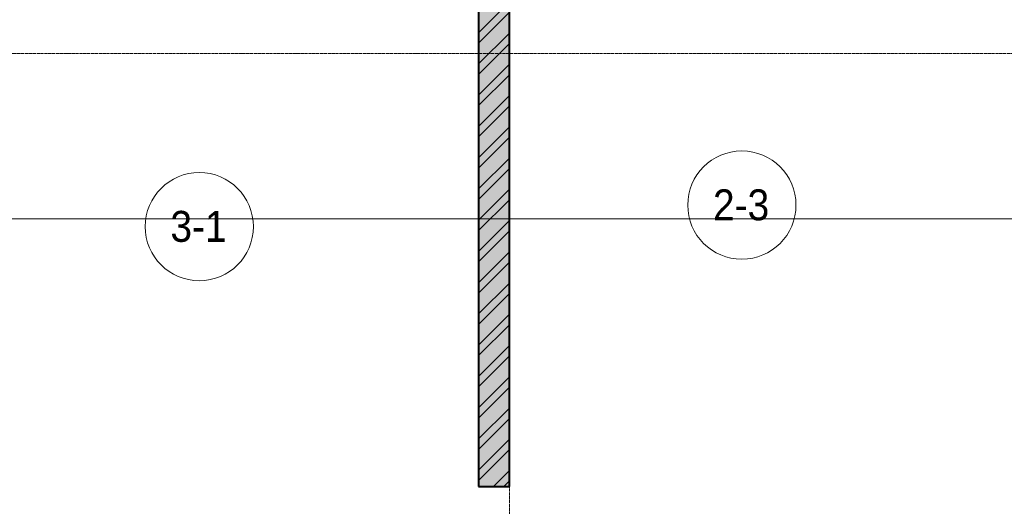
# Model space of a CAD drawing. Header units: millimetres. Extents: x 5617 to 106049, y 7718 to 209339.
# Tile 10 of 63: x 34151 to 40519, y 15872 to 19018. Entities that reach past the tile are written whole.
import ezdxf

# ---------------------------------------------------------------- set-up
doc = ezdxf.new("R2010")
doc.units = ezdxf.units.MM
doc.linetypes.add('ADSK_Линия сетки', pattern=[25, 20, -2.5, 0, -2.5])
doc.linetypes.add('Линия сетки', pattern=[25, 20, -2.5, 0, -2.5])
for name, color, linetype, lineweight in [('Марки помещений', 7, 'Continuous', 20), ('Оси', 7, 'Continuous', 9), ('Стены разрез', 7, 'Continuous', 40), ('Форма', 7, 'Continuous', 18)]:
    doc.layers.add(name, color=color, linetype=linetype, lineweight=lineweight)
doc.styles.add('Arial_3', font='arial.ttf', dxfattribs={"width": 0.9, "height": 200})

# ---------------------------------------------------------------- blocks, each defined once
blk = doc.blocks.new('135_SLK_K4_AR_rvt-1-МКСС_К4_L18_61_500_')
at = {"layer": 'Стены разрез', "lineweight": 9, "true_color": 0xaaaaaa}
h = blk.add_hatch(dxfattribs=at)
h.set_pattern_fill('FP_1', color=253, style=0, pattern_type=2)
h.set_pattern_definition([(50, (0, 0), (218.62117, -19.1268), [22.86, -251.46]), (355, (0, 0), (-42.29187, 229.2684), [18.288, -201.168]), (100.451, (18.22, -1.6), (176.33107, 210.13963), [19.428, -213.708]), (46.184, (0, 60.96), (325.29495, -50.45164), [34.29, -377.19]), (96.636, (27.1, 56.76), (284.883, 296.9127), [29.142, -320.562]), (351.184, (0, 60.96), (284.8858, 296.9107), [27.432, -301.752]), (21, (30.48, 45.72), (181.93753, -122.71832), [22.86, -251.46]), (326, (30.48, 45.72), (74.16223, 221.0262), [18.288, -201.168]), (71.451, (45.64, 35.5), (256.10035, 98.30526), [19.428, -213.708]), (37.5, (0, 0), (3.70639, 101.465895), [3.353, -195.377, 3.353, -200.863, -201.93]), (37.5, (0, 0), (3.70639, 101.465895), [-402.946, 3.353, -198.577]), (7.5, (0, 0), (80.18358, 120.21653), [3.353, -113.081, 3.353, -190.805, -76.962]), (7.5, (0, 0), (80.18358, 120.21653), [-310.591, 3.353, -73.609]), (327.5, (-67.97, 0), (162.708646, -6.87497), [3.353, -72.847, 3.353, -234.391, -315.468]), (327.5, (-67.97, 0), (162.708646, -6.87497), [-313.944, 3.353, -312.115]), (317.5, (-98.45, 0), (177.75468, 30.51183), [3.353, -95.707, 3.353, -154.534, -224.028]), (317.5, (-98.45, 0), (177.75468, 30.51183), [-256.946, 3.353, -220.675])])
h.paths.add_polyline_path([(111550, 16000), (111550, 22400), (111350, 22400), (111350, 16000)])
h = blk.add_hatch(dxfattribs=at)
h.set_pattern_fill('FP_2', color=253, style=0, pattern_type=2)
h.set_pattern_definition([(45, (0, 0), (-101.02788, 101.02788), []), (45, (67.35, 0), (-101.02788, 101.02788), [])])
h.paths.add_polyline_path([(111550, 16000), (111550, 22400), (111350, 22400), (111350, 16000)])
at = {"layer": 'Стены разрез', "color": 253, "true_color": 0xaaaaaa}
for p, q in [((111550, 16000), (111550, 22200)), ((111350, 19149.2), (111350, 16000)), ((111350, 16000), (111550, 16000))]:
    blk.add_line(p, q, dxfattribs=at)
blk = doc.blocks.new('135_SLK_K4_AR_FCD_rvt-1-МКСС_К4_L18_61_500_')
at = {"layer": 'Форма', "color": 253, "lineweight": 9, "true_color": 0xaaaaaa}
blk.add_line((136800, 17730), (104349.2, 17730), dxfattribs=at)
blk = doc.blocks.new('050_Марка_Помещение - Номер-620969-МКСС_К4_L18_61_500_')
at = {"layer": 'Марки помещений'}
blk.add_circle((0, 0), 3.5, dxfattribs=at)

msp = doc.modelspace()

# ---------------------------------------------------------------- linework, layer by layer
at = {"layer": 'Оси', "linetype": 'Линия сетки'}
msp.add_line((37319, 12025.7), (37319, 33150), dxfattribs=at)
at = {"layer": 'Оси', "linetype": 'ADSK_Линия сетки'}
msp.add_line((62569, 18800), (24700.4, 18800), dxfattribs=at)

# ---------------------------------------------------------------- block references
at = {"lineweight": 5}
for name in ['135_SLK_K4_AR_FCD_rvt-1-МКСС_К4_L18_61_500_', '135_SLK_K4_AR_rvt-1-МКСС_К4_L18_61_500_']:
    msp.add_blockref(name, (-74231, 0), dxfattribs=at)
at = {"layer": 'Марки помещений', "xscale": 99.99999999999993, "yscale": 99.99999999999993, "zscale": 99.99999999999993}
for p in [(38821.5, 17819.4), (35312.8, 17680)]:
    msp.add_blockref('050_Марка_Помещение - Номер-620969-МКСС_К4_L18_61_500_', p, dxfattribs=at)

# ---------------------------------------------------------------- texts
at = {"layer": 'Марки помещений', "lineweight": 9, "char_height": 200, "width": 447.342, "attachment_point": 1, "style": 'Arial_3'}
for s, insert in [('2-3', (38635, 17921.1)), ('3-1', (35126.2, 17781.7))]:
    msp.add_mtext(s, dxfattribs=dict(at, insert=insert))

doc.saveas('drawing.dxf')
